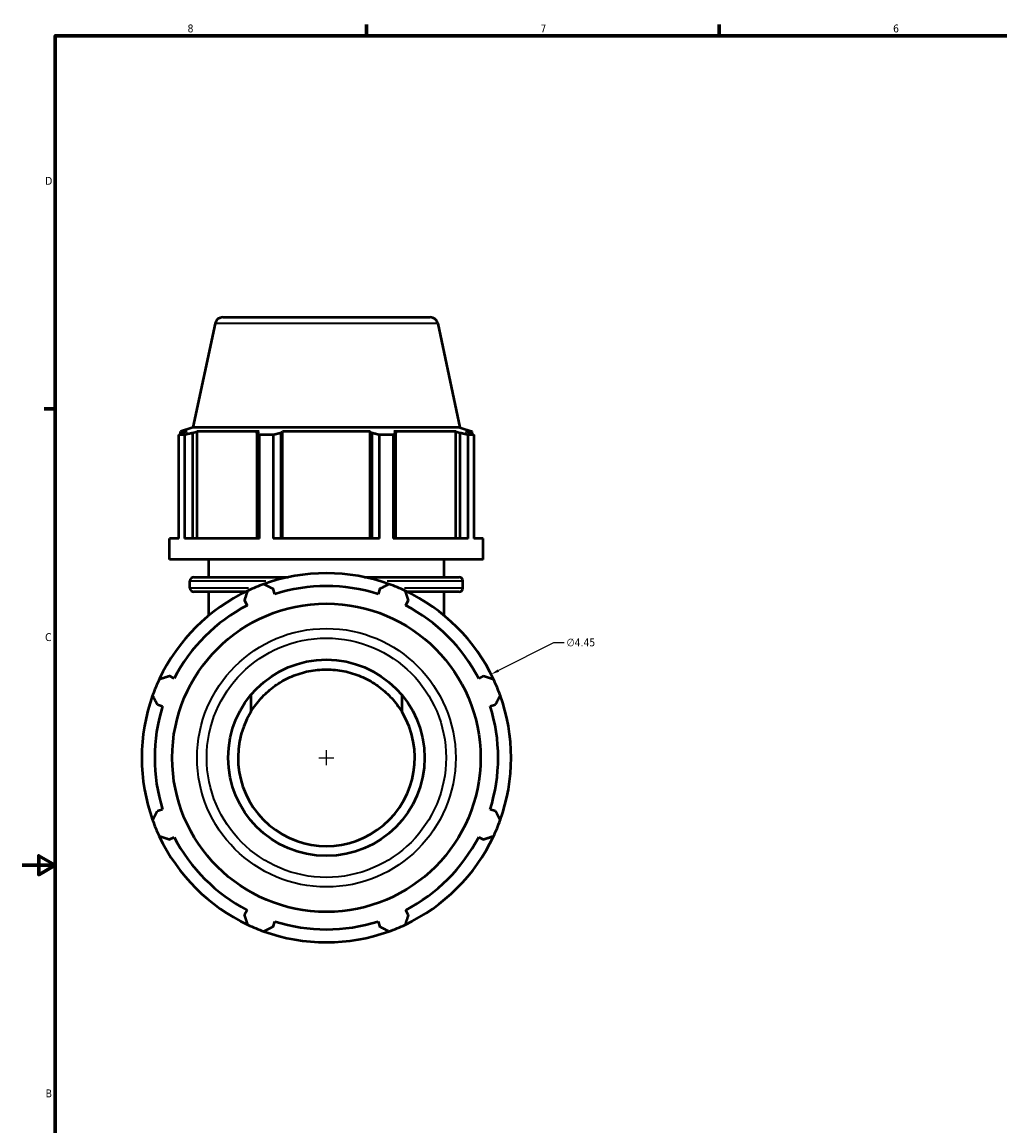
# Model space of a CAD drawing. Header units: inches. Extents: x 0.1 to 46.1, y -10.8 to 32.8.
# Tile 3 of 7: x 0.1 to 11.9, y 7.9 to 21.2. Entities that reach past the tile are written whole.
import ezdxf

# ---------------------------------------------------------------- set-up
doc = ezdxf.new("R2010")
doc.units = ezdxf.units.IN
doc.header["$MEASUREMENT"] = 0
for name, color, linetype, lineweight in [('Border (ANSI)', 7, 'Continuous', 70), ('Dimension (ANSI)', 7, 'Continuous', 25), ('Visible (ANSI)', 7, 'Continuous', 50), ('Visible Narrow (ANSI)', 7, 'Continuous', 35)]:
    doc.layers.add(name, color=color, linetype=linetype, lineweight=lineweight)
doc.styles.add('Note Text (ANSI)', font='tahoma.ttf')
doc.dimstyles.new('Default (ANSI)', dxfattribs={"dimtxt": 0.094488, "dimasz": 0.098425, "dimexe": 0.125, "dimexo": 0.0625, "dimgap": 0.031496, "dimtad": 0, "dimtih": 1, "dimtoh": 1, "dimrnd": 1e-08, "dimzin": 4, "dimdsep": 46, "dimtxsty": 'Note Text (ANSI)', "dimcen": 0.09, "dimdle": 0.393701, "dimclrd": 256, "dimclre": 256, "dimclrt": 5, "dimadec": 0, "dimazin": 1, "dimtfac": 1, "dimtofl": 0, "dimtmove": 0, "dimatfit": 3, "dimfxl": 1, "dimtolj": 1, "dimtzin": 4, "dimlwd": -1, "dimlwe": -1, "dimarcsym": 0})

# ---------------------------------------------------------------- blocks, each defined once
blk = doc.blocks.new('Borders Default Border')
at = {"layer": 'Border (ANSI)'}
for p, q in [((4.25, 21), (4.25, 21.134)), ((8.5, 21), (8.5, 21.134)), ((0.5, 16.5), (0.366, 16.5))]:
    blk.add_line(p, q, dxfattribs=at)
at = {"layer": 'Border (ANSI)', "flags": 128}
for points in [[(0.5, 1), (0.5, 21), (33.5, 21), (33.5, 1), (0.5, 1)], [(0.1, 11), (0.5, 11), (0.3, 11.115), (0.3, 10.885), (0.5, 11)]]:
    blk.add_lwpolyline(points, dxfattribs=at)
at = {"layer": 'Border (ANSI)', "color": 5, "true_color": 0x0000ff, "char_height": 0.0945, "attachment_point": 7, "style": 'Note Text (ANSI)'}
for s, insert in [('8', (2.094, 21.038)), ('7', (6.346, 21.04)), ('6', (10.595, 21.038)), ('D', (0.378, 19.203)), ('C', (0.378, 13.701)), ('B', (0.384, 8.203))]:
    blk.add_mtext(s, dxfattribs=dict(at, insert=insert))
blk = doc.blocks.new('*D10')
at = {"layer": 'Defpoints', "color": 0, "transparency": 16777216}
for p in [(5.751, 13.302), (1.782, 11.29)]:
    blk.add_point(p, dxfattribs=at)
at = {"layer": 'Dimension (ANSI)', "transparency": 16777216}
for p, q in [((6.504, 13.683), (5.839, 13.346)), ((6.63, 13.683), (6.504, 13.683)), ((3.767, 12.206), (3.767, 12.386)), ((3.677, 12.296), (3.857, 12.296))]:
    blk.add_line(p, q, dxfattribs=at)
blk.add_arc((3.767, 12.296), 2.225, 26.8174, 30.097, dxfattribs=at)
blk.add_solid([(5.832, 13.361), (5.847, 13.332), (5.751, 13.302)], dxfattribs=at)
at = {"layer": 'Dimension (ANSI)', "color": 5, "transparency": 16777216, "insert": (6.661, 13.734), "char_height": 0.0945, "attachment_point": 1, "style": 'Note Text (ANSI)'}
blk.add_mtext('\\A1;∅4.45', dxfattribs=at)

msp = doc.modelspace()

# ---------------------------------------------------------------- linework, layer by layer
at = {"layer": 'Visible (ANSI)'}
for p, q in [((2.5179, 17.606), (5.0157, 17.606)), ((2.4253, 17.531), (2.1591, 16.2785)), ((5.1084, 17.531), (5.3746, 16.2785)), ((2.1591, 16.2785), (2.0091, 16.2298)), ((5.3746, 16.2785), (2.1591, 16.2785)), ((5.3746, 16.2785), (5.5245, 16.2298)), ((2.0568, 16.1868), (1.9885, 16.1868)), ((1.9885, 14.9375), (1.9885, 16.1868)), ((2.0905, 16.2298), (2.0091, 16.2298)), ((2.0091, 16.1975), (2.0091, 16.2298)), ((2.0905, 16.2298), (2.0364, 16.2113)), ((2.0568, 16.1868), (2.0568, 14.9375)), ((2.1574, 16.2113), (2.2077, 16.2298)), ((2.1574, 14.9375), (2.1574, 16.2113)), ((2.2077, 14.9375), (2.2077, 16.2298)), ((2.9552, 16.2298), (2.2077, 16.2298)), ((2.9552, 16.2298), (2.929, 16.2113)), ((2.929, 16.2113), (2.929, 14.9375)), ((3.1269, 16.1868), (2.9619, 16.1868)), ((2.9619, 14.9375), (2.9619, 16.1868)), ((3.1269, 16.1868), (3.1269, 14.9375)), ((3.2212, 16.2113), (3.2383, 16.2298)), ((3.2212, 14.9375), (3.2212, 16.2113)), ((3.2383, 14.9375), (3.2383, 16.2298)), ((4.2954, 16.2298), (3.2383, 16.2298)), ((4.2954, 14.9375), (4.2954, 16.2298)), ((4.2954, 16.2298), (4.3124, 16.2113)), ((4.3124, 16.2113), (4.3124, 14.9375)), ((4.5718, 16.1868), (4.4068, 16.1868)), ((4.4068, 14.9375), (4.4068, 16.1868)), ((4.5718, 16.1868), (4.5718, 14.9375)), ((4.6046, 16.2113), (4.5784, 16.2298)), ((5.3259, 16.2298), (4.5784, 16.2298)), ((4.6046, 14.9375), (4.6046, 16.2113)), ((5.3259, 14.9375), (5.3259, 16.2298)), ((5.3259, 16.2298), (5.3762, 16.2113)), ((5.3762, 16.2113), (5.3762, 14.9375)), ((5.4973, 16.2113), (5.4432, 16.2298)), ((5.5245, 16.2298), (5.4432, 16.2298)), ((5.5452, 16.1868), (5.4768, 16.1868)), ((5.4768, 14.9375), (5.4768, 16.1868)), ((5.5245, 16.1975), (5.5245, 16.2298)), ((5.5452, 16.1868), (5.5452, 14.9375)), ((1.8768, 14.6855), (1.8768, 14.9375)), ((1.9885, 14.9375), (1.8768, 14.9375)), ((2.9619, 14.9375), (2.0568, 14.9375)), ((4.4068, 14.9375), (3.1269, 14.9375)), ((5.4768, 14.9375), (4.5718, 14.9375)), ((5.6568, 14.9375), (5.5452, 14.9375)), ((5.6568, 14.6855), (5.6568, 14.9375)), ((5.6568, 14.6855), (1.8768, 14.6855)), ((2.3493, 14.4731), (2.3493, 14.6855)), ((5.1843, 14.4731), (5.1843, 14.6855)), ((2.1225, 14.3434), (2.1225, 14.4258)), ((2.1699, 14.4731), (3.3076, 14.4731)), ((4.226, 14.4731), (5.3638, 14.4731)), ((5.4111, 14.3434), (5.4111, 14.4258)), ((2.792, 14.2961), (2.1699, 14.2961)), ((2.3493, 14.011), (2.3493, 14.2961)), ((3.1446, 14.2695), (3.1245, 14.3331)), ((4.4091, 14.3331), (4.3891, 14.2695)), ((5.3638, 14.2961), (4.7416, 14.2961)), ((5.1843, 14.011), (5.1843, 14.2961)), ((2.7805, 14.1906), (2.8114, 14.1314)), ((4.7223, 14.1314), (4.7531, 14.1906)), ((1.9314, 13.2514), (1.8722, 13.2823)), ((5.6615, 13.2823), (5.6023, 13.2514)), ((2.8546, 13.0493), (2.8546, 12.8452)), ((4.679, 12.8452), (4.679, 13.0493)), ((1.7297, 12.9383), (1.7934, 12.9182)), ((5.7403, 12.9182), (5.804, 12.9383)), ((1.7934, 11.6737), (1.7297, 11.6537)), ((5.804, 11.6537), (5.7403, 11.6737)), ((1.8722, 11.3097), (1.9314, 11.3405)), ((5.6023, 11.3405), (5.6615, 11.3097)), ((2.8114, 10.4605), (2.7805, 10.4013)), ((4.7531, 10.4013), (4.7223, 10.4605)), ((3.1245, 10.2588), (3.1446, 10.3225)), ((4.3891, 10.3225), (4.4091, 10.2588))]:
    msp.add_line(p, q, dxfattribs=at)
for radius in [1.8579, 1.1831]:
    msp.add_circle((3.7668, 12.296), radius, dxfattribs=at)
for centre, radius, start, end in [((2.5179, 17.5113), 0.0947, 90, 168), ((5.0157, 17.5113), 0.0947, 12, 90), ((3.7668, 12.296), 2.225, 70.20802, 109.79198), ((2.1699, 14.4258), 0.0473, 90, 180), ((3.7668, 12.296), 2.225, 109.79198, 115.20802), ((3.7668, 12.296), 2.225, 64.79198, 70.20802), ((5.3638, 14.4258), 0.0473, 0, 90), ((3.7668, 12.296), 2.225, 115.20802, 154.79198), ((2.1699, 14.3434), 0.0473, 180, 270), ((3.7668, 12.296), 2.0692, 72.5, 107.5), ((3.7668, 12.296), 2.225, 25.20802, 64.79198), ((5.3638, 14.3434), 0.0473, 270, 0), ((3.7668, 12.296), 2.0692, 117.5, 152.5), ((3.7668, 12.296), 2.0693, 27.5, 62.5), ((3.7668, 12.296), 2.225, 154.79198, 160.20802), ((3.7668, 12.296), 2.225, 19.79198, 25.20802), ((3.7668, 12.296), 2.225, 160.20802, 199.79198), ((3.7668, 12.296), 2.225, 340.20802, 19.79198), ((3.7668, 12.296), 2.0692, 162.5, 197.5), ((3.7668, 12.296), 2.0692, 342.5, 17.5), ((3.7668, 12.296), 1.0648, 148.94824, 31.05176), ((3.7668, 12.296), 2.225, 199.79198, 205.20802), ((3.7668, 12.296), 2.225, 334.79198, 340.20802), ((3.7668, 12.296), 2.225, 205.20802, 244.79198), ((3.7668, 12.296), 2.0693, 207.5, 242.5), ((3.7668, 12.296), 2.225, 295.20802, 334.79198), ((3.7668, 12.296), 2.0693, 297.5, 332.5), ((3.7668, 12.296), 2.225, 244.79198, 250.20802), ((3.7668, 12.296), 2.0692, 252.5, 287.5), ((3.7668, 12.296), 2.225, 289.79198, 295.20802), ((3.7668, 12.296), 2.225, 250.20802, 289.79198)]:
    msp.add_arc(centre, radius, start, end, dxfattribs=at)
for points, weights in [([(1.9885, 16.1868), (2.0129, 16.1995), (2.0364, 16.2113)], [1, 1.00174160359, 1.00266706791]), ([(2.1574, 16.2113), (2.1082, 16.1995), (2.0568, 16.1868)], [1.00266706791, 1.00174160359, 1]), ([(2.9619, 16.1868), (2.9451, 16.1995), (2.929, 16.2113)], [1, 1.00174160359, 1.00266706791]), ([(3.2212, 16.2113), (3.175, 16.1995), (3.1269, 16.1868)], [1.00266706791, 1.00174160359, 1]), ([(4.4068, 16.1868), (4.3587, 16.1995), (4.3124, 16.2113)], [1, 1.00174160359, 1.00266706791]), ([(4.6046, 16.2113), (4.5885, 16.1995), (4.5718, 16.1868)], [1.00266706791, 1.00174160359, 1]), ([(5.4768, 16.1868), (5.4255, 16.1995), (5.3762, 16.2113)], [1, 1.00174160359, 1.00266706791]), ([(5.4973, 16.2113), (5.5207, 16.1995), (5.5452, 16.1868)], [1.00266706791, 1.00174160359, 1]), ([(3.0134, 14.3895), (3.0701, 14.3608), (3.1245, 14.3331)], [1, 1.00196971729, 1.0031237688]), ([(4.4091, 14.3331), (4.4636, 14.3608), (4.5202, 14.3895)], [1.0031237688, 1.00196971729, 1]), ([(2.7805, 14.1906), (2.7995, 14.2486), (2.8192, 14.3091)], [1.0031237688, 1.00196971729, 1]), ([(4.7145, 14.3091), (4.7342, 14.2486), (4.7531, 14.1906)], [1, 1.00196971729, 1.0031237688]), ([(1.7537, 13.2436), (1.8142, 13.2633), (1.8722, 13.2823)], [1, 1.00196971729, 1.0031237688]), ([(5.6615, 13.2823), (5.7195, 13.2633), (5.7799, 13.2436)], [1.0031237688, 1.00196971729, 1]), ([(1.7297, 12.9383), (1.7021, 12.9927), (1.6733, 13.0494)], [1.0031237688, 1.00196971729, 1]), ([(5.8604, 13.0494), (5.8316, 12.9927), (5.804, 12.9383)], [1, 1.00196971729, 1.0031237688]), ([(1.6733, 11.5426), (1.7021, 11.5993), (1.7297, 11.6537)], [1, 1.00196971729, 1.0031237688]), ([(5.804, 11.6537), (5.8316, 11.5993), (5.8604, 11.5426)], [1.0031237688, 1.00196971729, 1]), ([(1.8722, 11.3097), (1.8142, 11.3286), (1.7537, 11.3483)], [1.0031237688, 1.00196971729, 1]), ([(5.7799, 11.3483), (5.7195, 11.3286), (5.6615, 11.3097)], [1, 1.00196971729, 1.0031237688]), ([(2.8192, 10.2829), (2.7995, 10.3433), (2.7805, 10.4013)], [1, 1.00196971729, 1.0031237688]), ([(4.7531, 10.4013), (4.7342, 10.3433), (4.7145, 10.2829)], [1.0031237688, 1.00196971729, 1]), ([(3.1245, 10.2588), (3.0701, 10.2312), (3.0134, 10.2024)], [1.0031237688, 1.00196971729, 1]), ([(4.5202, 10.2024), (4.4636, 10.2312), (4.4091, 10.2588)], [1, 1.00196971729, 1.0031237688])]:
    msp.add_rational_spline(points, weights, degree=2, dxfattribs=at)
msp.add_open_spline([(2.8546, 12.8452), (2.8647, 12.8618), (2.8751, 12.8781), (2.9243, 12.9507), (2.9677, 13.0026), (3.0592, 13.0941), (3.1106, 13.1373), (3.2238, 13.2144), (3.2855, 13.2484), (3.4161, 13.3038), (3.485, 13.3252), (3.6253, 13.3537), (3.6968, 13.3607), (3.8368, 13.3607), (3.9083, 13.3537), (4.0487, 13.3252), (4.1176, 13.3038), (4.2481, 13.2484), (4.3099, 13.2144), (4.4231, 13.1373), (4.4745, 13.0941), (4.566, 13.0026), (4.6093, 12.9507), (4.6586, 12.8781), (4.669, 12.8618), (4.679, 12.8452)], degree=3, knots=[1.4816347, 1.4816347, 1.4816347, 1.4816347, 1.6350234, 1.6350234, 2.1800313, 2.1800313, 2.7134726, 2.7134726, 3.2469139, 3.2469139, 3.7803552, 3.7803552, 4.3137965, 4.3137965, 4.8472378, 4.8472378, 5.3806791, 5.3806791, 5.9141204, 5.9141204, 6.4475617, 6.4475617, 6.9925695, 6.9925695, 7.1459583, 7.1459583, 7.1459583, 7.1459583], dxfattribs=at)
at = {"layer": 'Visible Narrow (ANSI)'}
for p, q in [((5.0918, 17.531), (2.4418, 17.531)), ((3.0356, 14.4258), (2.1253, 14.4258)), ((5.4083, 14.4258), (4.498, 14.4258)), ((2.1246, 14.3434), (2.8263, 14.3434)), ((4.7073, 14.3434), (5.409, 14.3434))]:
    msp.add_line(p, q, dxfattribs=at)
for radius in [1.5579, 1.4422]:
    msp.add_circle((3.7668, 12.296), radius, dxfattribs=at)

# ---------------------------------------------------------------- block references
msp.add_blockref('Borders Default Border', (0, 0))

# ---------------------------------------------------------------- dimensions: what is measured, and where the dimension line sits
at = {"layer": 'Dimension (ANSI)'}
dim = msp.add_diameter_dim_2p(p1=(1.7822, 11.2901), p2=(5.7515, 13.3019), dimstyle='Default (ANSI)', override={"dimgap": 0.031496, "dimdec": 2, "dimlfac": 1, "dimtol": 0, "dimlim": 0, "dimtp": 0, "dimtm": 0, "dimtdec": 2}, dxfattribs=at)
dim.commit()
dim.dimension.update_dxf_attribs({"geometry": '*D10', "text_midpoint": (6.8327, 13.6834), "dimtype": 163})

doc.saveas('drawing.dxf')
